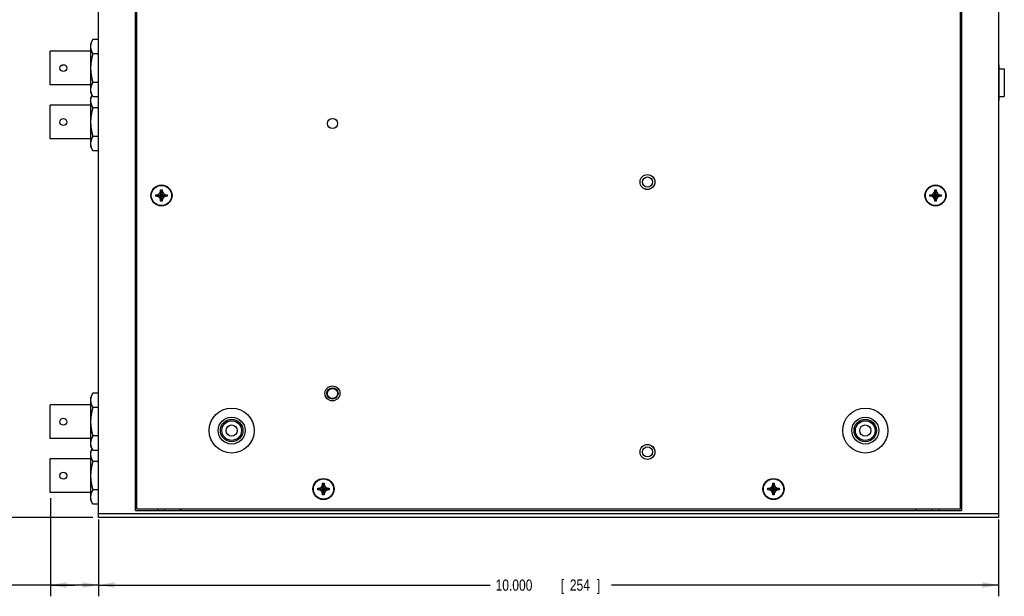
# Model space of a CAD drawing. Header units: inches. Extents: x 0 to 34, y 0 to 22.
# Tile 11 of 24: x 11.9 to 22.8, y 5.4 to 11.8. Entities that reach past the tile are written whole.
import ezdxf

# ---------------------------------------------------------------- set-up
doc = ezdxf.new("R2010")
doc.units = ezdxf.units.IN
doc.header["$LTSCALE"] = 1.87
doc.header["$MEASUREMENT"] = 0
doc.layers.get('0').update_dxf_attribs({"linetype": 'CONTINUOUS'})
doc.layers.add('DIMENSIONS', color=7, linetype='CONTINUOUS')
doc.styles.get("Standard").update_dxf_attribs({"font": 'txt', "width": 0.8})
doc.dimstyles.new('DIMSTYLE_1', dxfattribs={"dimtxt": 0.125, "dimasz": 0.18, "dimexe": 0.18, "dimexo": 0.0625, "dimgap": 0.09, "dimtad": 0, "dimtih": 1, "dimtoh": 1, "dimdec": 3, "dimzin": 4, "dimdsep": 46, "dimtxsty": 'STANDARD', "dimblk": '_FILLED', "dimblk1": '_FILLED', "dimblk2": '_FILLED', "dimcen": 0.09, "dimadec": 0, "dimazin": 0, "dimtp": 0.01, "dimtm": 0.01, "dimtfac": 1, "dimtdec": 3, "dimtofl": 0, "dimtmove": 0, "dimatfit": 3, "dimldrblk": '_FILLED', "dimfxl": 1, "dimtolj": 1, "dimtzin": 4, "dimarcsym": 0})

# ---------------------------------------------------------------- blocks, each defined once
blk = doc.blocks.new('_FILLED')
at = {"color": 0, "linetype": 'BYBLOCK'}
blk.add_solid([(0, 0), (-1, 0.174), (-1, -0.174)], dxfattribs=at)
blk = doc.blocks.new('*D11')
at = {"layer": 'DIMENSIONS', "color": 2, "linetype": 'CONTINUOUS'}
for p, q in [((12.711, 18.304), (11.364, 18.304)), ((11.489, 18.304), (11.489, 12.485)), ((11.489, 6.244), (11.489, 12.235)), ((12.711, 6.244), (11.364, 6.244))]:
    blk.add_line(p, q, dxfattribs=at)
at = {"layer": 'DIMENSIONS', "color": 2, "linetype": 'CONTINUOUS', "xscale": 0.18, "yscale": 0.18, "zscale": 0.18}
for p, rotation in [((11.489, 18.304), 90), ((11.489, 6.244), 270)]:
    blk.add_blockref('_FILLED', p, dxfattribs=dict(at, rotation=rotation))
at = {"layer": 'DIMENSIONS', "color": 2, "linetype": 'CONTINUOUS', "width": 0.8}
for s, p in [('12.060', (10.726, 12.298)), ('[', (11.451, 12.298)), ('306.32', (11.551, 12.298)), (']', (12.151, 12.298))]:
    blk.add_text(s, height=0.125, dxfattribs=at).set_placement(p)
blk = doc.blocks.new('*D12')
at = {"layer": 'DIMENSIONS', "color": 2, "linetype": 'CONTINUOUS'}
for p, q in [((12.774, 6.221), (12.774, 5.369)), ((22.774, 6.221), (22.774, 5.369)), ((12.774, 5.494), (17.124, 5.494)), ((22.774, 5.494), (18.474, 5.494))]:
    blk.add_line(p, q, dxfattribs=at)
at = {"layer": 'DIMENSIONS', "color": 2, "linetype": 'CONTINUOUS', "xscale": 0.18, "yscale": 0.18, "zscale": 0.18, "rotation": 180}
blk.add_blockref('_FILLED', (12.774, 5.494), dxfattribs=at)
at = {"layer": 'DIMENSIONS', "color": 2, "linetype": 'CONTINUOUS', "xscale": 0.18, "yscale": 0.18, "zscale": 0.18}
blk.add_blockref('_FILLED', (22.774, 5.494), dxfattribs=at)
at = {"layer": 'DIMENSIONS', "color": 2, "linetype": 'CONTINUOUS', "width": 0.8}
for s, p in [('10.000', (17.186, 5.431)), ('[', (17.911, 5.431)), ('254', (18.011, 5.431)), (']', (18.311, 5.431))]:
    blk.add_text(s, height=0.125, dxfattribs=at).set_placement(p)
blk = doc.blocks.new('*D13')
at = {"layer": 'DIMENSIONS', "color": 2, "linetype": 'CONTINUOUS'}
for p, q in [((12.239, 6.46), (12.239, 5.369)), ((12.774, 6.221), (12.774, 5.369)), ((12.506, 5.494), (11.811, 5.494)), ((12.239, 5.494), (12.506, 5.494)), ((12.774, 5.494), (12.506, 5.494))]:
    blk.add_line(p, q, dxfattribs=at)
at = {"layer": 'DIMENSIONS', "color": 2, "linetype": 'CONTINUOUS', "xscale": 0.18, "yscale": 0.18, "zscale": 0.18, "rotation": 180}
blk.add_blockref('_FILLED', (12.239, 5.494), dxfattribs=at)
at = {"layer": 'DIMENSIONS', "color": 2, "linetype": 'CONTINUOUS', "xscale": 0.18, "yscale": 0.18, "zscale": 0.18}
blk.add_blockref('_FILLED', (12.774, 5.494), dxfattribs=at)
at = {"layer": 'DIMENSIONS', "color": 2, "linetype": 'CONTINUOUS', "width": 0.8}
for s, p in [('.535', (10.524, 5.431)), ('[', (11.049, 5.431)), ('13.59', (11.149, 5.431)), (']', (11.649, 5.431))]:
    blk.add_text(s, height=0.125, dxfattribs=at).set_placement(p)

msp = doc.modelspace()

# ---------------------------------------------------------------- linework, layer by layer
at = {"color": 7, "linetype": 'CONTINUOUS'}
for p, q in [((12.7736, 6.2437), (12.7736, 18.3037)), ((22.7736, 18.3037), (22.7736, 6.2437)), ((13.1836, 6.3237), (13.1836, 18.2237)), ((13.1986, 6.3387), (13.1986, 18.2087)), ((22.3486, 18.2087), (22.3486, 6.3387)), ((22.3636, 18.2237), (22.3636, 6.3237)), ((12.7128, 11.5582), (12.6876, 11.5132)), ((12.6876, 10.9662), (12.6876, 11.5132)), ((12.7704, 11.5582), (12.7128, 11.5582)), ((12.7736, 11.5525), (12.7704, 11.5582)), ((12.2386, 11.0522), (12.2386, 11.4272)), ((12.6876, 11.4272), (12.2386, 11.4272)), ((12.7694, 11.3982), (12.7137, 11.3982)), ((22.7816, 11.2779), (22.7736, 11.2779)), ((22.7816, 10.8795), (22.7816, 11.2779)), ((22.7816, 11.2327), (22.8381, 11.2327)), ((22.8381, 11.2327), (22.8381, 10.9247)), ((12.6876, 11.0522), (12.2386, 11.0522)), ((12.7694, 11.0812), (12.7137, 11.0812)), ((22.7816, 11.0787), (22.7736, 11.0787)), ((12.7128, 10.9212), (12.6876, 10.9662)), ((12.7024, 10.9397), (12.6876, 10.9132)), ((12.6876, 10.3662), (12.6876, 10.9132)), ((12.7704, 10.9212), (12.7128, 10.9212)), ((12.7736, 10.9269), (12.7704, 10.9212)), ((22.7816, 10.8795), (22.7736, 10.8795)), ((22.7816, 10.9247), (22.8381, 10.9247)), ((12.2386, 10.4522), (12.2386, 10.8272)), ((12.6876, 10.8272), (12.2386, 10.8272)), ((12.7694, 10.7982), (12.7137, 10.7982)), ((12.6876, 10.4522), (12.2386, 10.4522)), ((12.7694, 10.4812), (12.7137, 10.4812)), ((12.7128, 10.3212), (12.6876, 10.3662)), ((12.7704, 10.3212), (12.7128, 10.3212)), ((12.7736, 10.3269), (12.7704, 10.3212)), ((13.4276, 9.8327), (13.451, 9.8463)), ((13.451, 9.8463), (13.4646, 9.8697)), ((13.451, 9.8463), (13.4961, 9.8012)), ((13.451, 9.8012), (13.4961, 9.8463)), ((13.4826, 9.7597), (13.4646, 9.8877)), ((13.4646, 9.8697), (13.4646, 9.8877)), ((13.4646, 9.7597), (13.4826, 9.8877)), ((13.4646, 9.8877), (13.4826, 9.8877)), ((13.4826, 9.7777), (13.4646, 9.8697)), ((13.4646, 9.7777), (13.4826, 9.8697)), ((13.4826, 9.8877), (13.4826, 9.8697)), ((13.4826, 9.8697), (13.4961, 9.8463)), ((13.4961, 9.8463), (13.5196, 9.8327)), ((22.0276, 9.8327), (22.051, 9.8463)), ((22.051, 9.8463), (22.0646, 9.8697)), ((22.051, 9.8463), (22.0961, 9.8012)), ((22.051, 9.8012), (22.0961, 9.8463)), ((22.0646, 9.8877), (22.0826, 9.8877)), ((22.0826, 9.7597), (22.0646, 9.8877)), ((22.0646, 9.8697), (22.0646, 9.8877)), ((22.0646, 9.7597), (22.0826, 9.8877)), ((22.0826, 9.7777), (22.0646, 9.8697)), ((22.0646, 9.7777), (22.0826, 9.8697)), ((22.0826, 9.8877), (22.0826, 9.8697)), ((22.0826, 9.8697), (22.0961, 9.8463)), ((22.0961, 9.8463), (22.1196, 9.8327)), ((13.4096, 9.8147), (13.4096, 9.8327)), ((13.4096, 9.8327), (13.5376, 9.8147)), ((13.4096, 9.8327), (13.4276, 9.8327)), ((13.4096, 9.8147), (13.5376, 9.8327)), ((13.4276, 9.8147), (13.4096, 9.8147)), ((13.4276, 9.8327), (13.5196, 9.8147)), ((13.4276, 9.8147), (13.5196, 9.8327)), ((13.451, 9.8012), (13.4276, 9.8147)), ((13.4646, 9.7777), (13.451, 9.8012)), ((13.4646, 9.7597), (13.4646, 9.7777)), ((13.4826, 9.7597), (13.4646, 9.7597)), ((13.4961, 9.8012), (13.4826, 9.7777)), ((13.4826, 9.7777), (13.4826, 9.7597)), ((13.5196, 9.8147), (13.4961, 9.8012)), ((13.5196, 9.8327), (13.5376, 9.8327)), ((13.5376, 9.8147), (13.5196, 9.8147)), ((13.5376, 9.8327), (13.5376, 9.8147)), ((22.0096, 9.8147), (22.1376, 9.8327)), ((22.0096, 9.8327), (22.0276, 9.8327)), ((22.0096, 9.8327), (22.1376, 9.8147)), ((22.0096, 9.8147), (22.0096, 9.8327)), ((22.0276, 9.8147), (22.0096, 9.8147)), ((22.0276, 9.8147), (22.1196, 9.8327)), ((22.0276, 9.8327), (22.1196, 9.8147)), ((22.051, 9.8012), (22.0276, 9.8147)), ((22.0646, 9.7777), (22.051, 9.8012)), ((22.0646, 9.7597), (22.0646, 9.7777)), ((22.0826, 9.7597), (22.0646, 9.7597)), ((22.0961, 9.8012), (22.0826, 9.7777)), ((22.0826, 9.7777), (22.0826, 9.7597)), ((22.1196, 9.8147), (22.0961, 9.8012)), ((22.1196, 9.8327), (22.1376, 9.8327)), ((22.1376, 9.8147), (22.1196, 9.8147)), ((22.1376, 9.8327), (22.1376, 9.8147)), ((12.7128, 7.6282), (12.6876, 7.5832)), ((12.6876, 7.0362), (12.6876, 7.5832)), ((12.7704, 7.6282), (12.7128, 7.6282)), ((12.7736, 7.6225), (12.7704, 7.6282)), ((12.2386, 7.1222), (12.2386, 7.4972)), ((12.6876, 7.4972), (12.2386, 7.4972)), ((12.7694, 7.4682), (12.7137, 7.4682)), ((12.6876, 7.1222), (12.2386, 7.1222)), ((12.7694, 7.1512), (12.7137, 7.1512)), ((12.7128, 6.9912), (12.6876, 7.0362)), ((12.7024, 7.0097), (12.6876, 6.9832)), ((12.2386, 6.5222), (12.2386, 6.8972)), ((12.6876, 6.8972), (12.2386, 6.8972)), ((12.6876, 6.4362), (12.6876, 6.9832)), ((12.7704, 6.9912), (12.7128, 6.9912)), ((12.7736, 6.9969), (12.7704, 6.9912)), ((12.7694, 6.8682), (12.7137, 6.8682)), ((15.2096, 6.5702), (15.3376, 6.5522)), ((15.2096, 6.5522), (15.3376, 6.5702)), ((15.2096, 6.5702), (15.2276, 6.5702)), ((15.2096, 6.5522), (15.2096, 6.5702)), ((15.2276, 6.5702), (15.251, 6.5838)), ((15.2276, 6.5702), (15.3196, 6.5522)), ((15.2276, 6.5522), (15.3196, 6.5702)), ((15.251, 6.5838), (15.2646, 6.6072)), ((15.251, 6.5838), (15.2961, 6.5387)), ((15.251, 6.5387), (15.2961, 6.5838)), ((15.2646, 6.6252), (15.2826, 6.6252)), ((15.2826, 6.4972), (15.2646, 6.6252)), ((15.2646, 6.6072), (15.2646, 6.6252)), ((15.2646, 6.4972), (15.2826, 6.6252)), ((15.2826, 6.5152), (15.2646, 6.6072)), ((15.2646, 6.5152), (15.2826, 6.6072)), ((15.2826, 6.6252), (15.2826, 6.6072)), ((15.2826, 6.6072), (15.2961, 6.5838)), ((15.2961, 6.5838), (15.3196, 6.5702)), ((15.3196, 6.5702), (15.3376, 6.5702)), ((15.3376, 6.5702), (15.3376, 6.5522)), ((20.2096, 6.5522), (20.3376, 6.5702)), ((20.2096, 6.5702), (20.2276, 6.5702)), ((20.2096, 6.5702), (20.3376, 6.5522)), ((20.2096, 6.5522), (20.2096, 6.5702)), ((20.2276, 6.5702), (20.251, 6.5838)), ((20.2276, 6.5522), (20.3196, 6.5702)), ((20.2276, 6.5702), (20.3196, 6.5522)), ((20.251, 6.5838), (20.2646, 6.6072)), ((20.251, 6.5838), (20.2961, 6.5387)), ((20.251, 6.5387), (20.2961, 6.5838)), ((20.2646, 6.6252), (20.2826, 6.6252)), ((20.2826, 6.4972), (20.2646, 6.6252)), ((20.2646, 6.6072), (20.2646, 6.6252)), ((20.2646, 6.4972), (20.2826, 6.6252)), ((20.2826, 6.5152), (20.2646, 6.6072)), ((20.2646, 6.5152), (20.2826, 6.6072)), ((20.2826, 6.6252), (20.2826, 6.6072)), ((20.2826, 6.6072), (20.2961, 6.5838)), ((20.2961, 6.5838), (20.3196, 6.5702)), ((20.3196, 6.5702), (20.3376, 6.5702)), ((20.3376, 6.5702), (20.3376, 6.5522)), ((12.6876, 6.5222), (12.2386, 6.5222)), ((12.7694, 6.5512), (12.7137, 6.5512)), ((15.2276, 6.5522), (15.2096, 6.5522)), ((15.251, 6.5387), (15.2276, 6.5522)), ((15.2646, 6.5152), (15.251, 6.5387)), ((15.2646, 6.4972), (15.2646, 6.5152)), ((15.2826, 6.4972), (15.2646, 6.4972)), ((15.2961, 6.5387), (15.2826, 6.5152)), ((15.2826, 6.5152), (15.2826, 6.4972)), ((15.3196, 6.5522), (15.2961, 6.5387)), ((15.3376, 6.5522), (15.3196, 6.5522)), ((20.2276, 6.5522), (20.2096, 6.5522)), ((20.251, 6.5387), (20.2276, 6.5522)), ((20.2646, 6.5152), (20.251, 6.5387)), ((20.2646, 6.4972), (20.2646, 6.5152)), ((20.2826, 6.4972), (20.2646, 6.4972)), ((20.2961, 6.5387), (20.2826, 6.5152)), ((20.2826, 6.5152), (20.2826, 6.4972)), ((20.3196, 6.5522), (20.2961, 6.5387)), ((20.3376, 6.5522), (20.3196, 6.5522)), ((12.7128, 6.3912), (12.6876, 6.4362)), ((12.7704, 6.3912), (12.7128, 6.3912)), ((12.7736, 6.3969), (12.7704, 6.3912)), ((22.7736, 6.2837), (12.7736, 6.2837)), ((22.7736, 6.2437), (12.7736, 6.2437)), ((13.1836, 6.3237), (22.3636, 6.3237)), ((22.3486, 6.3387), (13.1986, 6.3387)), ((13.4361, 6.3237), (13.4361, 6.3387)), ((13.5111, 6.3237), (13.5111, 6.3387)), ((13.6836, 6.3237), (13.6836, 6.3387)), ((13.6936, 6.3387), (13.6936, 6.3237)), ((21.8536, 6.3387), (21.8536, 6.3237)), ((21.8636, 6.3387), (21.8636, 6.3237)), ((22.0361, 6.3387), (22.0361, 6.3237)), ((22.1111, 6.3387), (22.1111, 6.3237))]:
    msp.add_line(p, q, dxfattribs=at)
for centre, radius in [((12.3846, 11.2397), 0.0385), ((12.3846, 10.6397), 0.0385), ((15.3736, 10.6237), 0.056), ((18.8736, 9.9737), 0.083), ((18.8736, 9.9737), 0.0825), ((18.8736, 9.9737), 0.056), ((13.4736, 9.8237), 0.1175), ((13.4736, 9.8237), 0.1125), ((22.0736, 9.8237), 0.1175), ((22.0736, 9.8237), 0.1125), ((15.3736, 7.6237), 0.083), ((15.3736, 7.6237), 0.0625), ((15.3736, 7.6237), 0.056), ((14.2536, 7.2112), 0.25), ((21.2936, 7.2112), 0.25), ((12.3846, 7.3097), 0.0385), ((14.2536, 7.2112), 0.15), ((14.2536, 7.2112), 0.125), ((21.2936, 7.2112), 0.15), ((21.2936, 7.2112), 0.125), ((14.2536, 7.2112), 0.1095), ((14.2536, 7.2112), 0.0625), ((21.2936, 7.2112), 0.1095), ((21.2936, 7.2112), 0.0625), ((18.8736, 6.9737), 0.083), ((18.8736, 6.9737), 0.0825), ((18.8736, 6.9737), 0.056), ((12.3846, 6.7097), 0.0385), ((15.2736, 6.5612), 0.1175), ((15.2736, 6.5612), 0.1125), ((20.2736, 6.5612), 0.1175), ((20.2736, 6.5612), 0.1125)]:
    msp.add_circle(centre, radius, dxfattribs=at)
for points, knots in [([(12.7137, 11.3982), (12.7131, 11.3993), (12.712, 11.4014), (12.7103, 11.4045), (12.7086, 11.4076), (12.7071, 11.4107), (12.7056, 11.4137), (12.7041, 11.4167), (12.7028, 11.4197), (12.7015, 11.4227), (12.7002, 11.4257), (12.6991, 11.4287), (12.6979, 11.4316), (12.6969, 11.4346), (12.6959, 11.4375), (12.695, 11.4404), (12.6941, 11.4433), (12.6933, 11.4463), (12.6926, 11.4492), (12.692, 11.4521), (12.6914, 11.455), (12.6908, 11.4579), (12.6904, 11.4608), (12.69, 11.4637), (12.6896, 11.4666), (12.6894, 11.4695), (12.6892, 11.4725), (12.6891, 11.4754), (12.689, 11.4783), (12.689, 11.4812), (12.6891, 11.4841), (12.6893, 11.487), (12.6895, 11.4899), (12.6898, 11.4928), (12.6901, 11.4957), (12.6906, 11.4987), (12.6911, 11.5016), (12.6916, 11.5045), (12.6923, 11.5074), (12.6929, 11.5103), (12.6937, 11.5132), (12.6945, 11.5161), (12.6954, 11.5191), (12.6964, 11.522), (12.6974, 11.5249), (12.6984, 11.5279), (12.6996, 11.5308), (12.7008, 11.5338), (12.7021, 11.5368), (12.7034, 11.5398), (12.7048, 11.5428), (12.7062, 11.5458), (12.7078, 11.5489), (12.7094, 11.552), (12.711, 11.5551), (12.7122, 11.5572), (12.7128, 11.5582)], [0, 0, 0, 0, 0.0214615, 0.0425413, 0.0632626, 0.0836495, 0.1037247, 0.123511, 0.1430302, 0.1623008, 0.1813423, 0.2001719, 0.2188054, 0.2372595, 0.2555484, 0.2736864, 0.2916878, 0.3095642, 0.3273284, 0.3449925, 0.3625666, 0.3800627, 0.3974908, 0.4148601, 0.4321818, 0.4494643, 0.4667169, 0.4839498, 0.5011708, 0.5183893, 0.5356149, 0.5528554, 0.5701208, 0.5874203, 0.6047624, 0.6221578, 0.6396159, 0.6571463, 0.6747608, 0.6924693, 0.7102837, 0.7282164, 0.7462786, 0.7644845, 0.7828478, 0.8013823, 0.8201043, 0.8390292, 0.8581737, 0.8775566, 0.8971959, 0.9171127, 0.937329, 0.9578669, 0.9787498, 1, 1, 1, 1]), ([(12.7736, 11.5523), (12.7731, 11.5532), (12.772, 11.5552), (12.7709, 11.5572), (12.7704, 11.5582)], [0, 0, 0, 0, 0.4638097, 1, 1, 1, 1]), ([(12.7137, 11.0812), (12.7131, 11.0833), (12.712, 11.0875), (12.7103, 11.0938), (12.7087, 11.1), (12.7072, 11.1062), (12.7058, 11.1123), (12.7044, 11.1184), (12.703, 11.1245), (12.7018, 11.1305), (12.7006, 11.1365), (12.6995, 11.1424), (12.6984, 11.1484), (12.6974, 11.1543), (12.6964, 11.1602), (12.6956, 11.1661), (12.6948, 11.172), (12.694, 11.1779), (12.6933, 11.1838), (12.6927, 11.1897), (12.6922, 11.1956), (12.6917, 11.2015), (12.6913, 11.2073), (12.6909, 11.2132), (12.6906, 11.2191), (12.6904, 11.225), (12.6903, 11.2309), (12.6902, 11.2368), (12.6902, 11.2427), (12.6903, 11.2485), (12.6904, 11.2544), (12.6906, 11.2603), (12.6909, 11.2662), (12.6913, 11.2721), (12.6917, 11.278), (12.6922, 11.2838), (12.6927, 11.2897), (12.6933, 11.2956), (12.694, 11.3015), (12.6948, 11.3074), (12.6956, 11.3133), (12.6964, 11.3192), (12.6974, 11.3251), (12.6984, 11.331), (12.6995, 11.337), (12.7006, 11.343), (12.7018, 11.3489), (12.703, 11.355), (12.7044, 11.361), (12.7058, 11.3671), (12.7072, 11.3732), (12.7087, 11.3794), (12.7103, 11.3856), (12.712, 11.3919), (12.7131, 11.3961), (12.7137, 11.3982)], [0, 0, 0, 0, 0.0204537, 0.0406597, 0.060637, 0.0804056, 0.0999845, 0.1193927, 0.1386479, 0.1577654, 0.176761, 0.1956481, 0.2144392, 0.2331472, 0.2517821, 0.2703546, 0.2888741, 0.3073478, 0.3257842, 0.3441892, 0.3625682, 0.3809273, 0.3992697, 0.4175993, 0.4359199, 0.4542328, 0.4725415, 0.4908477, 0.5091524, 0.5274585, 0.5457672, 0.5640802, 0.5824008, 0.6007304, 0.6190728, 0.6374319, 0.6558108, 0.6742159, 0.6926522, 0.711126, 0.7296455, 0.7482179, 0.7668529, 0.7855609, 0.8043519, 0.823239, 0.8422347, 0.8613521, 0.8806073, 0.9000155, 0.9195944, 0.939363, 0.9593403, 0.9795463, 1, 1, 1, 1]), ([(12.7694, 11.3982), (12.77, 11.3993), (12.7712, 11.4014), (12.7725, 11.4039), (12.7733, 11.4054), (12.7736, 11.4058)], [0, 0, 0, 0, 0.4183155, 0.8292184, 1, 1, 1, 1]), ([(12.7736, 11.3826), (12.7733, 11.3836), (12.7725, 11.3867), (12.7711, 11.3919), (12.77, 11.3961), (12.7694, 11.3982)], [0, 0, 0, 0, 0.1932634, 0.5941861, 1, 1, 1, 1]), ([(12.7128, 10.9212), (12.7122, 10.9223), (12.711, 10.9243), (12.7094, 10.9274), (12.7078, 10.9305), (12.7062, 10.9336), (12.7048, 10.9366), (12.7034, 10.9396), (12.7021, 10.9426), (12.7008, 10.9456), (12.6996, 10.9486), (12.6984, 10.9515), (12.6974, 10.9545), (12.6964, 10.9574), (12.6954, 10.9604), (12.6945, 10.9633), (12.6937, 10.9662), (12.6929, 10.9691), (12.6923, 10.972), (12.6916, 10.9749), (12.6911, 10.9778), (12.6906, 10.9808), (12.6901, 10.9837), (12.6898, 10.9866), (12.6895, 10.9895), (12.6893, 10.9924), (12.6891, 10.9953), (12.689, 10.9982), (12.689, 11.0011), (12.6891, 11.0041), (12.6892, 11.007), (12.6894, 11.0099), (12.6896, 11.0128), (12.69, 11.0157), (12.6904, 11.0186), (12.6908, 11.0215), (12.6914, 11.0244), (12.692, 11.0273), (12.6926, 11.0303), (12.6933, 11.0332), (12.6941, 11.0361), (12.695, 11.039), (12.6959, 11.0419), (12.6969, 11.0449), (12.6979, 11.0478), (12.6991, 11.0508), (12.7002, 11.0537), (12.7015, 11.0567), (12.7028, 11.0597), (12.7041, 11.0627), (12.7056, 11.0657), (12.7071, 11.0688), (12.7086, 11.0718), (12.7103, 11.0749), (12.712, 11.0781), (12.7131, 11.0802), (12.7137, 11.0812)], [0, 0, 0, 0, 0.0212502, 0.0421331, 0.062671, 0.0828873, 0.1028041, 0.1224434, 0.1418263, 0.1609708, 0.1798957, 0.1986177, 0.2171522, 0.2355155, 0.2537214, 0.2717836, 0.2897163, 0.3075307, 0.3252392, 0.3428537, 0.3603842, 0.3778422, 0.3952377, 0.4125797, 0.4298792, 0.4471447, 0.4643852, 0.4816107, 0.4988293, 0.5160503, 0.5332831, 0.5505358, 0.5678183, 0.58514, 0.6025093, 0.6199374, 0.6374335, 0.6550076, 0.6726717, 0.6904359, 0.7083123, 0.7263137, 0.7444516, 0.7627406, 0.7811947, 0.7998281, 0.8186577, 0.8376992, 0.8569699, 0.876489, 0.8962754, 0.9163505, 0.9367374, 0.9574587, 0.9785385, 1, 1, 1, 1]), ([(12.7694, 11.0812), (12.77, 11.0833), (12.7711, 11.0875), (12.7725, 11.0927), (12.7733, 11.0959), (12.7736, 11.0969)], [0, 0, 0, 0, 0.4058139, 0.8067368, 1, 1, 1, 1]), ([(12.7736, 11.0736), (12.7733, 11.074), (12.7725, 11.0755), (12.7712, 11.0781), (12.77, 11.0802), (12.7694, 11.0812)], [0, 0, 0, 0, 0.1707822, 0.5816846, 1, 1, 1, 1]), ([(12.7137, 10.7982), (12.7131, 10.7993), (12.712, 10.8014), (12.7103, 10.8045), (12.7086, 10.8076), (12.7071, 10.8107), (12.7056, 10.8137), (12.7041, 10.8167), (12.7028, 10.8197), (12.7015, 10.8227), (12.7002, 10.8257), (12.6991, 10.8287), (12.6979, 10.8316), (12.6969, 10.8346), (12.6959, 10.8375), (12.695, 10.8404), (12.6941, 10.8433), (12.6933, 10.8463), (12.6926, 10.8492), (12.692, 10.8521), (12.6914, 10.855), (12.6908, 10.8579), (12.6904, 10.8608), (12.69, 10.8637), (12.6896, 10.8666), (12.6894, 10.8695), (12.6892, 10.8725), (12.6891, 10.8754), (12.689, 10.8783), (12.689, 10.8812), (12.6891, 10.8841), (12.6893, 10.887), (12.6895, 10.8899), (12.6898, 10.8928), (12.6901, 10.8957), (12.6906, 10.8987), (12.6911, 10.9016), (12.6916, 10.9045), (12.6923, 10.9074), (12.6929, 10.9103), (12.6937, 10.9132), (12.6945, 10.9161), (12.6954, 10.9191), (12.6964, 10.922), (12.6974, 10.9249), (12.6984, 10.9279), (12.6996, 10.9308), (12.7008, 10.9338), (12.7019, 10.9364), (12.7026, 10.9381), (12.7029, 10.9388)], [0, 0, 0, 0, 0.0246392, 0.0488403, 0.0726297, 0.0960352, 0.1190828, 0.1417988, 0.1642081, 0.1863321, 0.208193, 0.2298107, 0.2512031, 0.2723896, 0.2933866, 0.3142101, 0.3348769, 0.3554003, 0.3757948, 0.3960743, 0.4162506, 0.4363373, 0.4563458, 0.476287, 0.4961734, 0.5160149, 0.535822, 0.5556065, 0.5753773, 0.5951454, 0.6149215, 0.6347147, 0.6545366, 0.6743976, 0.6943074, 0.7142785, 0.7343215, 0.7544476, 0.7746703, 0.7950008, 0.8154529, 0.8360408, 0.8567774, 0.877679, 0.8987613, 0.9200401, 0.9415343, 0.9632613, 0.9852404, 1, 1, 1, 1]), ([(12.7704, 10.9212), (12.7709, 10.9223), (12.772, 10.9242), (12.7731, 10.9262), (12.7736, 10.9271)], [0, 0, 0, 0, 0.5361903, 1, 1, 1, 1]), ([(12.7137, 10.4812), (12.7131, 10.4833), (12.712, 10.4875), (12.7103, 10.4938), (12.7087, 10.5), (12.7072, 10.5062), (12.7058, 10.5123), (12.7044, 10.5184), (12.703, 10.5245), (12.7018, 10.5305), (12.7006, 10.5365), (12.6995, 10.5424), (12.6984, 10.5484), (12.6974, 10.5543), (12.6964, 10.5602), (12.6956, 10.5661), (12.6948, 10.572), (12.694, 10.5779), (12.6933, 10.5838), (12.6927, 10.5897), (12.6922, 10.5956), (12.6917, 10.6015), (12.6913, 10.6073), (12.6909, 10.6132), (12.6906, 10.6191), (12.6904, 10.625), (12.6903, 10.6309), (12.6902, 10.6368), (12.6902, 10.6427), (12.6903, 10.6485), (12.6904, 10.6544), (12.6906, 10.6603), (12.6909, 10.6662), (12.6913, 10.6721), (12.6917, 10.678), (12.6922, 10.6838), (12.6927, 10.6897), (12.6933, 10.6956), (12.694, 10.7015), (12.6948, 10.7074), (12.6956, 10.7133), (12.6964, 10.7192), (12.6974, 10.7251), (12.6984, 10.731), (12.6995, 10.737), (12.7006, 10.743), (12.7018, 10.7489), (12.703, 10.755), (12.7044, 10.761), (12.7058, 10.7671), (12.7072, 10.7732), (12.7087, 10.7794), (12.7103, 10.7856), (12.712, 10.7919), (12.7131, 10.7961), (12.7137, 10.7982)], [0, 0, 0, 0, 0.0204537, 0.0406597, 0.060637, 0.0804056, 0.0999845, 0.1193927, 0.1386479, 0.1577654, 0.176761, 0.1956481, 0.2144392, 0.2331472, 0.2517821, 0.2703546, 0.2888741, 0.3073478, 0.3257842, 0.3441892, 0.3625682, 0.3809273, 0.3992697, 0.4175993, 0.4359199, 0.4542328, 0.4725415, 0.4908477, 0.5091524, 0.5274585, 0.5457672, 0.5640802, 0.5824008, 0.6007304, 0.6190728, 0.6374319, 0.6558108, 0.6742159, 0.6926522, 0.711126, 0.7296455, 0.7482179, 0.7668529, 0.7855609, 0.8043519, 0.823239, 0.8422347, 0.8613521, 0.8806073, 0.9000155, 0.9195944, 0.939363, 0.9593403, 0.9795463, 1, 1, 1, 1]), ([(12.7694, 10.7982), (12.77, 10.7993), (12.7712, 10.8014), (12.7725, 10.8039), (12.7733, 10.8054), (12.7736, 10.8058)], [0, 0, 0, 0, 0.4183155, 0.8292184, 1, 1, 1, 1]), ([(12.7736, 10.7826), (12.7733, 10.7836), (12.7725, 10.7867), (12.7711, 10.7919), (12.77, 10.7961), (12.7694, 10.7982)], [0, 0, 0, 0, 0.1932634, 0.5941861, 1, 1, 1, 1]), ([(12.7128, 10.3212), (12.7122, 10.3223), (12.711, 10.3243), (12.7094, 10.3274), (12.7078, 10.3305), (12.7062, 10.3336), (12.7048, 10.3366), (12.7034, 10.3396), (12.7021, 10.3426), (12.7008, 10.3456), (12.6996, 10.3486), (12.6984, 10.3515), (12.6974, 10.3545), (12.6964, 10.3574), (12.6954, 10.3604), (12.6945, 10.3633), (12.6937, 10.3662), (12.6929, 10.3691), (12.6923, 10.372), (12.6916, 10.3749), (12.6911, 10.3778), (12.6906, 10.3808), (12.6901, 10.3837), (12.6898, 10.3866), (12.6895, 10.3895), (12.6893, 10.3924), (12.6891, 10.3953), (12.689, 10.3982), (12.689, 10.4011), (12.6891, 10.4041), (12.6892, 10.407), (12.6894, 10.4099), (12.6896, 10.4128), (12.69, 10.4157), (12.6904, 10.4186), (12.6908, 10.4215), (12.6914, 10.4244), (12.692, 10.4273), (12.6926, 10.4303), (12.6933, 10.4332), (12.6941, 10.4361), (12.695, 10.439), (12.6959, 10.4419), (12.6969, 10.4449), (12.6979, 10.4478), (12.6991, 10.4508), (12.7002, 10.4537), (12.7015, 10.4567), (12.7028, 10.4597), (12.7041, 10.4627), (12.7056, 10.4657), (12.7071, 10.4688), (12.7086, 10.4718), (12.7103, 10.4749), (12.712, 10.4781), (12.7131, 10.4802), (12.7137, 10.4812)], [0, 0, 0, 0, 0.0212502, 0.0421331, 0.062671, 0.0828873, 0.1028041, 0.1224434, 0.1418263, 0.1609708, 0.1798957, 0.1986177, 0.2171522, 0.2355155, 0.2537214, 0.2717836, 0.2897163, 0.3075307, 0.3252392, 0.3428537, 0.3603842, 0.3778422, 0.3952377, 0.4125797, 0.4298792, 0.4471447, 0.4643852, 0.4816107, 0.4988293, 0.5160503, 0.5332831, 0.5505358, 0.5678183, 0.58514, 0.6025093, 0.6199374, 0.6374335, 0.6550076, 0.6726717, 0.6904359, 0.7083123, 0.7263137, 0.7444516, 0.7627406, 0.7811947, 0.7998281, 0.8186577, 0.8376992, 0.8569699, 0.876489, 0.8962754, 0.9163505, 0.9367374, 0.9574587, 0.9785385, 1, 1, 1, 1]), ([(12.7694, 10.4812), (12.77, 10.4833), (12.7711, 10.4875), (12.7725, 10.4927), (12.7733, 10.4959), (12.7736, 10.4969)], [0, 0, 0, 0, 0.4058139, 0.8067368, 1, 1, 1, 1]), ([(12.7736, 10.4736), (12.7733, 10.474), (12.7725, 10.4755), (12.7712, 10.4781), (12.77, 10.4802), (12.7694, 10.4812)], [0, 0, 0, 0, 0.1707822, 0.5816846, 1, 1, 1, 1]), ([(12.7704, 10.3212), (12.7709, 10.3223), (12.772, 10.3242), (12.7731, 10.3262), (12.7736, 10.3271)], [0, 0, 0, 0, 0.5361903, 1, 1, 1, 1]), ([(12.7137, 7.4682), (12.7131, 7.4693), (12.712, 7.4714), (12.7103, 7.4745), (12.7086, 7.4776), (12.7071, 7.4807), (12.7056, 7.4837), (12.7041, 7.4867), (12.7028, 7.4897), (12.7015, 7.4927), (12.7002, 7.4957), (12.6991, 7.4987), (12.6979, 7.5016), (12.6969, 7.5046), (12.6959, 7.5075), (12.695, 7.5104), (12.6941, 7.5133), (12.6933, 7.5163), (12.6926, 7.5192), (12.692, 7.5221), (12.6914, 7.525), (12.6908, 7.5279), (12.6904, 7.5308), (12.69, 7.5337), (12.6896, 7.5366), (12.6894, 7.5395), (12.6892, 7.5425), (12.6891, 7.5454), (12.689, 7.5483), (12.689, 7.5512), (12.6891, 7.5541), (12.6893, 7.557), (12.6895, 7.5599), (12.6898, 7.5628), (12.6901, 7.5657), (12.6906, 7.5687), (12.6911, 7.5716), (12.6916, 7.5745), (12.6923, 7.5774), (12.6929, 7.5803), (12.6937, 7.5832), (12.6945, 7.5861), (12.6954, 7.5891), (12.6964, 7.592), (12.6974, 7.5949), (12.6984, 7.5979), (12.6996, 7.6008), (12.7008, 7.6038), (12.7021, 7.6068), (12.7034, 7.6098), (12.7048, 7.6128), (12.7062, 7.6158), (12.7078, 7.6189), (12.7094, 7.622), (12.711, 7.6251), (12.7122, 7.6272), (12.7128, 7.6282)], [0, 0, 0, 0, 0.0214615, 0.0425413, 0.0632626, 0.0836495, 0.1037247, 0.123511, 0.1430302, 0.1623008, 0.1813423, 0.2001719, 0.2188054, 0.2372595, 0.2555484, 0.2736864, 0.2916878, 0.3095642, 0.3273284, 0.3449925, 0.3625666, 0.3800627, 0.3974908, 0.4148601, 0.4321818, 0.4494643, 0.4667169, 0.4839498, 0.5011708, 0.5183893, 0.5356149, 0.5528554, 0.5701208, 0.5874203, 0.6047624, 0.6221578, 0.6396159, 0.6571463, 0.6747608, 0.6924693, 0.7102837, 0.7282164, 0.7462786, 0.7644845, 0.7828478, 0.8013823, 0.8201043, 0.8390292, 0.8581737, 0.8775566, 0.8971959, 0.9171127, 0.937329, 0.9578669, 0.9787498, 1, 1, 1, 1]), ([(12.7736, 7.6223), (12.7731, 7.6232), (12.772, 7.6252), (12.7709, 7.6272), (12.7704, 7.6282)], [0, 0, 0, 0, 0.4638097, 1, 1, 1, 1]), ([(12.7137, 7.1512), (12.7131, 7.1533), (12.712, 7.1575), (12.7103, 7.1638), (12.7087, 7.17), (12.7072, 7.1762), (12.7058, 7.1823), (12.7044, 7.1884), (12.703, 7.1945), (12.7018, 7.2005), (12.7006, 7.2065), (12.6995, 7.2124), (12.6984, 7.2184), (12.6974, 7.2243), (12.6964, 7.2302), (12.6956, 7.2361), (12.6948, 7.242), (12.694, 7.2479), (12.6933, 7.2538), (12.6927, 7.2597), (12.6922, 7.2656), (12.6917, 7.2715), (12.6913, 7.2773), (12.6909, 7.2832), (12.6906, 7.2891), (12.6904, 7.295), (12.6903, 7.3009), (12.6902, 7.3068), (12.6902, 7.3127), (12.6903, 7.3185), (12.6904, 7.3244), (12.6906, 7.3303), (12.6909, 7.3362), (12.6913, 7.3421), (12.6917, 7.348), (12.6922, 7.3538), (12.6927, 7.3597), (12.6933, 7.3656), (12.694, 7.3715), (12.6948, 7.3774), (12.6956, 7.3833), (12.6964, 7.3892), (12.6974, 7.3951), (12.6984, 7.401), (12.6995, 7.407), (12.7006, 7.413), (12.7018, 7.4189), (12.703, 7.425), (12.7044, 7.431), (12.7058, 7.4371), (12.7072, 7.4432), (12.7087, 7.4494), (12.7103, 7.4556), (12.712, 7.4619), (12.7131, 7.4661), (12.7137, 7.4682)], [0, 0, 0, 0, 0.0204537, 0.0406597, 0.060637, 0.0804056, 0.0999845, 0.1193927, 0.1386479, 0.1577654, 0.176761, 0.1956481, 0.2144392, 0.2331472, 0.2517821, 0.2703546, 0.2888741, 0.3073478, 0.3257842, 0.3441892, 0.3625682, 0.3809273, 0.3992697, 0.4175993, 0.4359199, 0.4542328, 0.4725415, 0.4908477, 0.5091524, 0.5274585, 0.5457672, 0.5640802, 0.5824008, 0.6007304, 0.6190728, 0.6374319, 0.6558108, 0.6742159, 0.6926522, 0.711126, 0.7296455, 0.7482179, 0.7668529, 0.7855609, 0.8043519, 0.823239, 0.8422347, 0.8613521, 0.8806073, 0.9000155, 0.9195944, 0.939363, 0.9593403, 0.9795463, 1, 1, 1, 1]), ([(12.7694, 7.4682), (12.77, 7.4693), (12.7712, 7.4714), (12.7725, 7.4739), (12.7733, 7.4754), (12.7736, 7.4758)], [0, 0, 0, 0, 0.4183155, 0.8292184, 1, 1, 1, 1]), ([(12.7736, 7.4526), (12.7733, 7.4536), (12.7725, 7.4567), (12.7711, 7.4619), (12.77, 7.4661), (12.7694, 7.4682)], [0, 0, 0, 0, 0.1932634, 0.5941861, 1, 1, 1, 1]), ([(12.7128, 6.9912), (12.7122, 6.9923), (12.711, 6.9943), (12.7094, 6.9974), (12.7078, 7.0005), (12.7062, 7.0036), (12.7048, 7.0066), (12.7034, 7.0096), (12.7021, 7.0126), (12.7008, 7.0156), (12.6996, 7.0186), (12.6984, 7.0215), (12.6974, 7.0245), (12.6964, 7.0274), (12.6954, 7.0304), (12.6945, 7.0333), (12.6937, 7.0362), (12.6929, 7.0391), (12.6923, 7.042), (12.6916, 7.0449), (12.6911, 7.0478), (12.6906, 7.0508), (12.6901, 7.0537), (12.6898, 7.0566), (12.6895, 7.0595), (12.6893, 7.0624), (12.6891, 7.0653), (12.689, 7.0682), (12.689, 7.0711), (12.6891, 7.0741), (12.6892, 7.077), (12.6894, 7.0799), (12.6896, 7.0828), (12.69, 7.0857), (12.6904, 7.0886), (12.6908, 7.0915), (12.6914, 7.0944), (12.692, 7.0973), (12.6926, 7.1003), (12.6933, 7.1032), (12.6941, 7.1061), (12.695, 7.109), (12.6959, 7.1119), (12.6969, 7.1149), (12.6979, 7.1178), (12.6991, 7.1208), (12.7002, 7.1237), (12.7015, 7.1267), (12.7028, 7.1297), (12.7041, 7.1327), (12.7056, 7.1357), (12.7071, 7.1388), (12.7086, 7.1418), (12.7103, 7.1449), (12.712, 7.1481), (12.7131, 7.1502), (12.7137, 7.1512)], [0, 0, 0, 0, 0.0212502, 0.0421331, 0.062671, 0.0828873, 0.1028041, 0.1224434, 0.1418263, 0.1609708, 0.1798957, 0.1986177, 0.2171522, 0.2355155, 0.2537214, 0.2717836, 0.2897163, 0.3075307, 0.3252392, 0.3428537, 0.3603842, 0.3778422, 0.3952377, 0.4125797, 0.4298792, 0.4471447, 0.4643852, 0.4816107, 0.4988293, 0.5160503, 0.5332831, 0.5505358, 0.5678183, 0.58514, 0.6025093, 0.6199374, 0.6374335, 0.6550076, 0.6726717, 0.6904359, 0.7083123, 0.7263137, 0.7444516, 0.7627406, 0.7811947, 0.7998281, 0.8186577, 0.8376992, 0.8569699, 0.876489, 0.8962754, 0.9163505, 0.9367374, 0.9574587, 0.9785385, 1, 1, 1, 1]), ([(12.7694, 7.1512), (12.77, 7.1533), (12.7711, 7.1575), (12.7725, 7.1627), (12.7733, 7.1659), (12.7736, 7.1669)], [0, 0, 0, 0, 0.4058139, 0.8067368, 1, 1, 1, 1]), ([(12.7736, 7.1436), (12.7733, 7.144), (12.7725, 7.1455), (12.7712, 7.1481), (12.77, 7.1502), (12.7694, 7.1512)], [0, 0, 0, 0, 0.1707822, 0.5816846, 1, 1, 1, 1]), ([(12.7137, 6.8682), (12.7131, 6.8693), (12.712, 6.8714), (12.7103, 6.8745), (12.7086, 6.8776), (12.7071, 6.8807), (12.7056, 6.8837), (12.7041, 6.8867), (12.7028, 6.8897), (12.7015, 6.8927), (12.7002, 6.8957), (12.6991, 6.8987), (12.6979, 6.9016), (12.6969, 6.9046), (12.6959, 6.9075), (12.695, 6.9104), (12.6941, 6.9133), (12.6933, 6.9163), (12.6926, 6.9192), (12.692, 6.9221), (12.6914, 6.925), (12.6908, 6.9279), (12.6904, 6.9308), (12.69, 6.9337), (12.6896, 6.9366), (12.6894, 6.9395), (12.6892, 6.9425), (12.6891, 6.9454), (12.689, 6.9483), (12.689, 6.9512), (12.6891, 6.9541), (12.6893, 6.957), (12.6895, 6.9599), (12.6898, 6.9628), (12.6901, 6.9657), (12.6906, 6.9687), (12.6911, 6.9716), (12.6916, 6.9745), (12.6923, 6.9774), (12.6929, 6.9803), (12.6937, 6.9832), (12.6945, 6.9861), (12.6954, 6.9891), (12.6964, 6.992), (12.6974, 6.9949), (12.6984, 6.9979), (12.6996, 7.0008), (12.7008, 7.0038), (12.7019, 7.0064), (12.7026, 7.0081), (12.7029, 7.0088)], [0, 0, 0, 0, 0.0246392, 0.0488403, 0.0726297, 0.0960352, 0.1190828, 0.1417988, 0.1642081, 0.1863321, 0.208193, 0.2298107, 0.2512031, 0.2723896, 0.2933866, 0.3142101, 0.3348769, 0.3554003, 0.3757948, 0.3960743, 0.4162506, 0.4363373, 0.4563458, 0.476287, 0.4961734, 0.5160149, 0.535822, 0.5556065, 0.5753773, 0.5951454, 0.6149215, 0.6347147, 0.6545366, 0.6743976, 0.6943074, 0.7142785, 0.7343215, 0.7544476, 0.7746703, 0.7950008, 0.8154529, 0.8360408, 0.8567774, 0.877679, 0.8987613, 0.9200401, 0.9415343, 0.9632613, 0.9852404, 1, 1, 1, 1]), ([(12.7704, 6.9912), (12.7709, 6.9923), (12.772, 6.9942), (12.7731, 6.9962), (12.7736, 6.9971)], [0, 0, 0, 0, 0.5361903, 1, 1, 1, 1]), ([(12.7137, 6.5512), (12.7131, 6.5533), (12.712, 6.5575), (12.7103, 6.5638), (12.7087, 6.57), (12.7072, 6.5762), (12.7058, 6.5823), (12.7044, 6.5884), (12.703, 6.5945), (12.7018, 6.6005), (12.7006, 6.6065), (12.6995, 6.6124), (12.6984, 6.6184), (12.6974, 6.6243), (12.6964, 6.6302), (12.6956, 6.6361), (12.6948, 6.642), (12.694, 6.6479), (12.6933, 6.6538), (12.6927, 6.6597), (12.6922, 6.6656), (12.6917, 6.6715), (12.6913, 6.6773), (12.6909, 6.6832), (12.6906, 6.6891), (12.6904, 6.695), (12.6903, 6.7009), (12.6902, 6.7068), (12.6902, 6.7127), (12.6903, 6.7185), (12.6904, 6.7244), (12.6906, 6.7303), (12.6909, 6.7362), (12.6913, 6.7421), (12.6917, 6.748), (12.6922, 6.7538), (12.6927, 6.7597), (12.6933, 6.7656), (12.694, 6.7715), (12.6948, 6.7774), (12.6956, 6.7833), (12.6964, 6.7892), (12.6974, 6.7951), (12.6984, 6.801), (12.6995, 6.807), (12.7006, 6.813), (12.7018, 6.8189), (12.703, 6.825), (12.7044, 6.831), (12.7058, 6.8371), (12.7072, 6.8432), (12.7087, 6.8494), (12.7103, 6.8556), (12.712, 6.8619), (12.7131, 6.8661), (12.7137, 6.8682)], [0, 0, 0, 0, 0.0204537, 0.0406597, 0.060637, 0.0804056, 0.0999845, 0.1193927, 0.1386479, 0.1577654, 0.176761, 0.1956481, 0.2144392, 0.2331472, 0.2517821, 0.2703546, 0.2888741, 0.3073478, 0.3257842, 0.3441892, 0.3625682, 0.3809273, 0.3992697, 0.4175993, 0.4359199, 0.4542328, 0.4725415, 0.4908477, 0.5091524, 0.5274585, 0.5457672, 0.5640802, 0.5824008, 0.6007304, 0.6190728, 0.6374319, 0.6558108, 0.6742159, 0.6926522, 0.711126, 0.7296455, 0.7482179, 0.7668529, 0.7855609, 0.8043519, 0.823239, 0.8422347, 0.8613521, 0.8806073, 0.9000155, 0.9195944, 0.939363, 0.9593403, 0.9795463, 1, 1, 1, 1]), ([(12.7694, 6.8682), (12.77, 6.8693), (12.7712, 6.8714), (12.7725, 6.8739), (12.7733, 6.8754), (12.7736, 6.8758)], [0, 0, 0, 0, 0.4183155, 0.8292184, 1, 1, 1, 1]), ([(12.7736, 6.8526), (12.7733, 6.8536), (12.7725, 6.8567), (12.7711, 6.8619), (12.77, 6.8661), (12.7694, 6.8682)], [0, 0, 0, 0, 0.1932634, 0.5941861, 1, 1, 1, 1]), ([(12.7694, 6.5512), (12.77, 6.5533), (12.7711, 6.5575), (12.7725, 6.5627), (12.7733, 6.5659), (12.7736, 6.5669)], [0, 0, 0, 0, 0.4058139, 0.8067368, 1, 1, 1, 1]), ([(12.7128, 6.3912), (12.7122, 6.3923), (12.711, 6.3943), (12.7094, 6.3974), (12.7078, 6.4005), (12.7062, 6.4036), (12.7048, 6.4066), (12.7034, 6.4096), (12.7021, 6.4126), (12.7008, 6.4156), (12.6996, 6.4186), (12.6984, 6.4215), (12.6974, 6.4245), (12.6964, 6.4274), (12.6954, 6.4304), (12.6945, 6.4333), (12.6937, 6.4362), (12.6929, 6.4391), (12.6923, 6.442), (12.6916, 6.4449), (12.6911, 6.4478), (12.6906, 6.4508), (12.6901, 6.4537), (12.6898, 6.4566), (12.6895, 6.4595), (12.6893, 6.4624), (12.6891, 6.4653), (12.689, 6.4682), (12.689, 6.4711), (12.6891, 6.4741), (12.6892, 6.477), (12.6894, 6.4799), (12.6896, 6.4828), (12.69, 6.4857), (12.6904, 6.4886), (12.6908, 6.4915), (12.6914, 6.4944), (12.692, 6.4973), (12.6926, 6.5003), (12.6933, 6.5032), (12.6941, 6.5061), (12.695, 6.509), (12.6959, 6.5119), (12.6969, 6.5149), (12.6979, 6.5178), (12.6991, 6.5208), (12.7002, 6.5237), (12.7015, 6.5267), (12.7028, 6.5297), (12.7041, 6.5327), (12.7056, 6.5357), (12.7071, 6.5388), (12.7086, 6.5418), (12.7103, 6.5449), (12.712, 6.5481), (12.7131, 6.5502), (12.7137, 6.5512)], [0, 0, 0, 0, 0.0212502, 0.0421331, 0.062671, 0.0828873, 0.1028041, 0.1224434, 0.1418263, 0.1609708, 0.1798957, 0.1986177, 0.2171522, 0.2355155, 0.2537214, 0.2717836, 0.2897163, 0.3075307, 0.3252392, 0.3428537, 0.3603842, 0.3778422, 0.3952377, 0.4125797, 0.4298792, 0.4471447, 0.4643852, 0.4816107, 0.4988293, 0.5160503, 0.5332831, 0.5505358, 0.5678183, 0.58514, 0.6025093, 0.6199374, 0.6374335, 0.6550076, 0.6726717, 0.6904359, 0.7083123, 0.7263137, 0.7444516, 0.7627406, 0.7811947, 0.7998281, 0.8186577, 0.8376992, 0.8569699, 0.876489, 0.8962754, 0.9163505, 0.9367374, 0.9574587, 0.9785385, 1, 1, 1, 1]), ([(12.7736, 6.5436), (12.7733, 6.544), (12.7725, 6.5455), (12.7712, 6.5481), (12.77, 6.5502), (12.7694, 6.5512)], [0, 0, 0, 0, 0.1707822, 0.5816846, 1, 1, 1, 1]), ([(12.7704, 6.3912), (12.7709, 6.3923), (12.772, 6.3942), (12.7731, 6.3962), (12.7736, 6.3971)], [0, 0, 0, 0, 0.5361903, 1, 1, 1, 1])]:
    msp.add_open_spline(points, degree=3, knots=knots, dxfattribs=at)

# ---------------------------------------------------------------- dimensions: what is measured, and where the dimension line sits
at = {"layer": 'DIMENSIONS', "color": 2, "linetype": 'CONTINUOUS'}
dim = msp.add_linear_dim(base=(11.4886, 6.2437), p1=(12.7111, 18.3037), p2=(12.7111, 6.2437), angle=270, dimstyle='DIMSTYLE_1', dxfattribs=at)
dim.commit()
dim.dimension.update_dxf_attribs({"geometry": '*D11', "text_midpoint": (11.4886, 12.36), "dimtype": 160})
for base, p1, p2, picture, middle in [((12.7736, 5.4937), (12.2386, 6.4597), (12.7736, 6.2212), '*D13', (11.1364, 5.4937)), ((22.7736, 5.4937), (12.7736, 6.2212), (22.7736, 6.2212), '*D12', (17.7988, 5.4937))]:
    dim = msp.add_linear_dim(base=base, p1=p1, p2=p2, dimstyle='DIMSTYLE_1', dxfattribs=at)
    dim.commit()
    dim.dimension.update_dxf_attribs({"geometry": picture, "text_midpoint": middle, "dimtype": 160})

doc.saveas('drawing.dxf')
